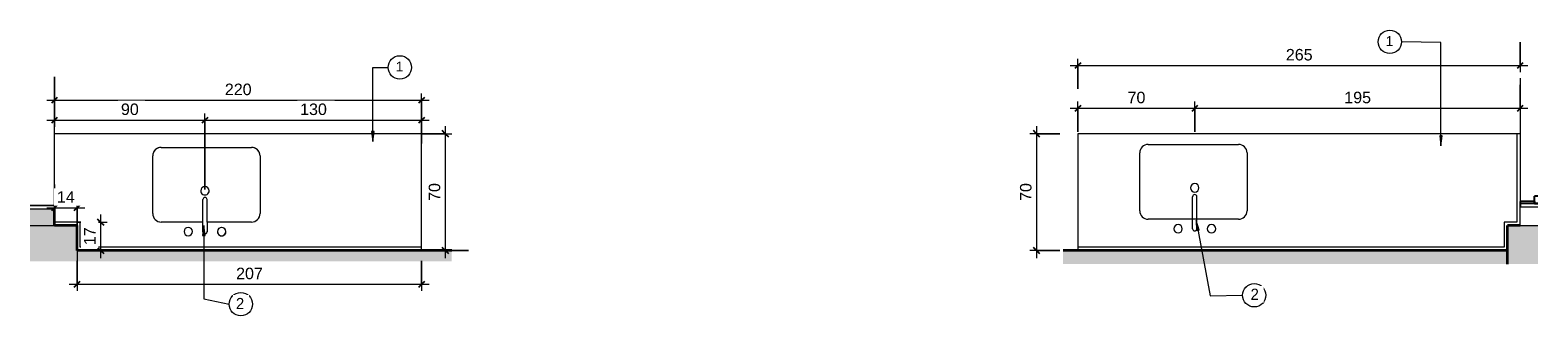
# Model space of a CAD drawing. Header units: metres. Extents: x -23.4 to 55.3, y -20.8 to 5.
# Tile 4 of 26: x -12.7 to -3.7, y -8.9 to -7.2. Entities that reach past the tile are written whole.
import ezdxf

# ---------------------------------------------------------------- set-up
doc = ezdxf.new("R2010")
doc.units = ezdxf.units.M
for name, color, linetype, lineweight in [('A-ANNO-DIMS', 211, 'Continuous', 9), ('A-ANNO-DIMS-20', 211, 'Continuous', 9), ('A-ANNO-KEYN', 231, 'Continuous', 9), ('A-GENM', 13, 'Continuous', 18), ('A-GLAZ', 151, 'Continuous', 18), ('A-WALL', 113, 'Continuous', 18), ('A-WALL-PATT', 111, 'Continuous', 35), ('G-ANNO-TEXT', 231, 'Continuous', 9), ('P-SANR-FIXT', 6, 'Continuous', 18)]:
    doc.layers.add(name, color=color, linetype=linetype, lineweight=lineweight)
doc.styles.add('Arial_2', font='arial.ttf', dxfattribs={"height": 0.068847})
doc.styles.add('Arial_3', font='arial.ttf', dxfattribs={"height": 0.059012})
doc.styles.add('Century Gothic_1', font='GOTHIC.TTF', dxfattribs={"height": 0.067065})
doc.dimstyles.new('COTA_BANHOS_1__20_4', dxfattribs={"dimscale": 0.3048, "dimtxt": 0.07, "dimasz": 0.121391, "dimexe": 0.131234, "dimexo": 0.0625, "dimgap": 0.032808, "dimtad": 1, "dimdec": 0, "dimlfac": 100, "dimzin": 0, "dimdsep": 46, "dimtxsty": 'Arial_2', "dimblk1": 'OBLIQUE', "dimblk2": 'OBLIQUE', "dimsah": 1, "dimcen": 0.09, "dimdle": 0.150919, "dimazin": 0, "dimtfac": 1, "dimtdec": 4, "dimtix": 1, "dimtmove": 0, "dimatfit": 3, "dimfxl": 0.459318, "dimfxlon": 1, "dimtvp": 1, "dimtfill": 1, "dimtolj": 1, "dimtzin": 0, "dimarcsym": 2})
doc.dimstyles.new('COTA_BANHOS_1__20_5', dxfattribs={"dimscale": 0.3048, "dimtxt": 0.07, "dimasz": 0.121391, "dimexe": 0.131234, "dimexo": 0.0625, "dimgap": 0.032808, "dimtad": 1, "dimdec": 0, "dimlfac": 100, "dimzin": 0, "dimdsep": 46, "dimtxsty": 'Arial_2', "dimblk1": 'OBLIQUE', "dimblk2": 'OBLIQUE', "dimsah": 1, "dimcen": 0.09, "dimdle": 0.150919, "dimazin": 0, "dimtfac": 1, "dimtdec": 4, "dimtix": 1, "dimtmove": 0, "dimatfit": 3, "dimfxl": 0.459318, "dimfxlon": 1, "dimtvp": 1, "dimtfill": 1, "dimtolj": 1, "dimtzin": 0, "dimarcsym": 2})
doc.dimstyles.new('COTA_BANHOS_1__20_6', dxfattribs={"dimscale": 0.3048, "dimtxt": 0.07, "dimasz": 0.121391, "dimexe": 0.131234, "dimexo": 0.0625, "dimgap": 0.032808, "dimtad": 1, "dimdec": 0, "dimlfac": 100, "dimzin": 0, "dimdsep": 46, "dimtxsty": 'Arial_2', "dimblk1": 'OBLIQUE', "dimblk2": 'OBLIQUE', "dimsah": 1, "dimcen": 0.09, "dimdle": 0.150919, "dimazin": 0, "dimtfac": 1, "dimtdec": 4, "dimtix": 1, "dimtmove": 0, "dimatfit": 3, "dimfxl": 0.459318, "dimfxlon": 1, "dimtvp": 1, "dimtfill": 1, "dimtolj": 1, "dimtzin": 0, "dimarcsym": 2})

# ---------------------------------------------------------------- blocks, each defined once
blk = doc.blocks.new('Casement w Mullions-Number_0002 - _JANELA-2635482-BANCADA CARNE')
at = {"layer": 'A-GLAZ'}
for p, q in [((1.0309, 0.075), (0.3201, 0.075)), ((1.0309, 0.075), (1.0309, -0.0707)), ((1.05, 0.075), (1.0309, 0.075)), ((1.0309, -0.0707), (1.0309, 0.075)), ((1.05, -0.0707), (1.05, 0.075))]:
    blk.add_line(p, q, dxfattribs=at)
blk = doc.blocks.new('Generic Models 8 - Generic Models 28-2376465-BANCADA CARNE')
at = {"layer": 'A-GENM'}
for p, q in [((-26.1623, -7.8146), (-28.3623, -7.8146)), ((-26.1623, -8.4946), (-26.1623, -7.8146)), ((-27.7737, -8.2932), (-27.7737, -7.9472)), ((-27.7229, -7.8964), (-27.1814, -7.8964)), ((-27.1306, -7.9472), (-27.1306, -8.2932)), ((-27.4731, -8.344), (-27.7229, -8.344)), ((-27.4731, -8.4015), (-27.4731, -8.344)), ((-27.1814, -8.344), (-27.4477, -8.344)), ((-27.4477, -8.344), (-27.4477, -8.4015))]:
    blk.add_line(p, q, dxfattribs=at)
for centre, radius, start, end in [((-27.7229, -7.9472), 0.0508, 90, 180), ((-27.1814, -7.9472), 0.0508, 360, 90), ((-27.7229, -8.2932), 0.0508, 180, 270), ((-27.1814, -8.2932), 0.0508, 270, 0), ((-27.5604, -8.4011), 0.0254, 0, 180), ((-27.5604, -8.4011), 0.0254, 180, 0), ((-27.4604, -8.4015), 0.0127, 180, 0), ((-27.3604, -8.4011), 0.0254, 0, 180), ((-27.3604, -8.4011), 0.0254, 180, 0)]:
    blk.add_arc(centre, radius, start, end, dxfattribs=at)
blk = doc.blocks.new('Modelos genéricos 39 - Modelos genéricos 40-2376492-BANCADA CARNE')
at = {"layer": 'A-GENM'}
for p, q in [((-28.2073, -8.3446), (-28.3623, -8.3446)), ((-28.2073, -8.4946), (-28.2073, -8.3446)), ((-26.1623, -8.4946), (-28.2073, -8.4946)), ((-26.1623, -8.5146), (-26.1623, -8.4946))]:
    blk.add_line(p, q, dxfattribs=at)
blk = doc.blocks.new('M_Sink Kitchen-Single - 760 x 535mm-2443443-BANCADA CARNE')
at = {"layer": 'P-SANR-FIXT', "color": 7}
for p, q in [((0.003, 0.188), (0.003, 0.0531)), ((0.0284, 0.188), (0.0284, 0.0531))]:
    blk.add_line(p, q, dxfattribs=at)
for centre, radius, start, end in [((-0.2632, 0.1372), 0.0508, 115.02876, 154.97124), ((-0.2632, 0.1372), 0.0508, 90, 109.97124), ((-0.0843, 0.2452), 0.0254, 360, 180), ((-0.0843, 0.2452), 0.0254, 180, 360), ((0.0157, 0.2452), 0.0127, 360, 180), ((0.1157, 0.2452), 0.0254, 90, 180), ((0.1157, 0.2452), 0.0254, 180, 270), ((0.1157, 0.2452), 0.0254, 360, 89.7482), ((0.1157, 0.2452), 0.0254, 270.2518, 0), ((0.2783, 0.1372), 0.0508, 70.02876, 90), ((0.2783, 0.1372), 0.0508, 25.02876, 64.97124), ((-0.2632, 0.1372), 0.0508, 160.02876, 180), ((0.2783, 0.1372), 0.0508, 360, 19.97124), ((0.0157, 0), 0.0254, 360, 180), ((0.0157, 0), 0.0254, 180, 0), ((0.0157, 0.0531), 0.0127, 180, 0), ((-0.2632, -0.2088), 0.0508, 180, 199.97124), ((-0.2632, -0.2088), 0.0508, 205.02876, 244.97124), ((-0.2632, -0.2088), 0.0508, 250.02876, 270), ((0.2783, -0.2088), 0.0508, 270, 289.97124), ((0.2783, -0.2088), 0.0508, 295.02876, 334.97124), ((0.2783, -0.2088), 0.0508, 340.02876, 0)]:
    blk.add_arc(centre, radius, start, end, dxfattribs=at)
blk = doc.blocks.new('Generic Models 2 - Generic Models 28-2374728-BANCADA SALADAS')
at = {"layer": 'A-GENM'}
for p, q in [((-21.8773, -7.8146), (-21.8773, -8.4946)), ((-19.2473, -7.8146), (-21.8773, -7.8146)), ((-21.507, -8.2759), (-21.507, -7.9299)), ((-21.4562, -7.8791), (-20.9147, -7.8791)), ((-20.8639, -7.9299), (-20.8639, -8.2759)), ((-20.9147, -8.3267), (-21.4562, -8.3267))]:
    blk.add_line(p, q, dxfattribs=at)
for centre, start, end in [((-21.4562, -7.9299), 90, 180), ((-20.9147, -7.9299), 0, 90), ((-21.4562, -8.2759), 180, 270), ((-20.9147, -8.2759), 270, 0)]:
    blk.add_arc(centre, 0.0508, start, end, dxfattribs=at)
blk = doc.blocks.new('Modelos genéricos 17 - Modelos genéricos 40-2374755-BANCADA SALADAS')
at = {"layer": 'A-GENM'}
for p, q in [((-19.2273, -7.8146), (-19.2473, -7.8146)), ((-19.2473, -7.8146), (-19.2473, -8.3446)), ((-19.2473, -8.3446), (-19.3223, -8.3446)), ((-19.3223, -8.3446), (-19.3223, -8.4946)), ((-19.3223, -8.4946), (-21.8773, -8.4946)), ((-21.8773, -8.4946), (-21.8773, -8.5146))]:
    blk.add_line(p, q, dxfattribs=at)
blk = doc.blocks.new('Casement w Mullions-Number_0002 - _JANELA 2-2381636-BANCADA SALADAS')
at = {"layer": 'A-GLAZ', "lineweight": 25}
for p, q in [((0.9365, 0.0309), (0.9365, 0.0106)), ((0.9809, 0.0106), (0.9365, 0.0106)), ((0.9682, 0.0106), (0.9809, 0.0106)), ((0.9682, 0.0106), (0.9682, -0.075)), ((0.9809, 0.0309), (0.9809, 0.0106)), ((0.9809, 0.0106), (0.9809, 0.0309)), ((0.9682, -0.075), (1, -0.075))]:
    blk.add_line(p, q, dxfattribs=at)
at = {"layer": 'A-GLAZ'}
for p, q in [((0.9809, 0.0309), (0.9809, -0.075)), ((0.9809, -0.075), (0.9809, 0.0309)), ((1, -0.075), (1, 0.0309)), ((0.2291, -0.075), (0.9809, -0.075)), ((0.9809, -0.075), (1, -0.075))]:
    blk.add_line(p, q, dxfattribs=at)
blk = doc.blocks.new('M_Sink Kitchen-Single - 760 x 535mm-2580743-BANCADA SALADAS')
at = {"layer": 'P-SANR-FIXT', "color": 7}
for p, q in [((-0.314, -0.1372), (-0.314, 0.2088)), ((-0.2632, 0.2596), (0.2783, 0.2596)), ((0.3291, 0.2088), (0.3291, -0.1372)), ((0.003, -0.2452), (0.003, -0.0531)), ((0.0284, -0.2452), (0.0284, -0.0531)), ((0.003, -0.188), (-0.2632, -0.188)), ((0.2783, -0.188), (0.0284, -0.188))]:
    blk.add_line(p, q, dxfattribs=at)
for centre, radius, start, end in [((-0.2632, 0.2088), 0.0508, 90, 180), ((0.2783, 0.2088), 0.0508, 360, 90), ((0.0157, 0), 0.0254, 360, 180), ((0.0157, 0), 0.0254, 180, 0), ((0.0157, -0.0531), 0.0127, 360, 180), ((-0.2632, -0.1372), 0.0508, 180, 270), ((0.2783, -0.1372), 0.0508, 270, 0), ((-0.0843, -0.2452), 0.0254, 0, 180), ((-0.0843, -0.2452), 0.0254, 180, 0), ((0.0157, -0.2452), 0.0127, 180, 0), ((0.1157, -0.2452), 0.0254, 0, 180), ((0.1157, -0.2452), 0.0254, 180, 0)]:
    blk.add_arc(centre, radius, start, end, dxfattribs=at)
blk = doc.blocks.new('DIMBLOCK22-BANCADA CARNE')
at = {"layer": 'A-ANNO-DIMS-20'}
for p, q in [((-12.5884, -7.474), (-12.5884, -7.654)), ((-12.5884, -7.614), (-12.5884, -7.474)), ((-10.3884, -7.754), (-10.3884, -7.574)), ((-12.6344, -7.614), (-10.3424, -7.614)), ((-10.3884, -7.614), (-10.3884, -7.754))]:
    blk.add_line(p, q, dxfattribs=at)
at = {"layer": 'A-ANNO-DIMS-20', "lineweight": 25}
for p, q in [((-12.5884, -7.614), (-12.6069, -7.6325)), ((-12.5884, -7.614), (-12.5699, -7.5955)), ((-10.3884, -7.614), (-10.4069, -7.6325)), ((-10.3884, -7.614), (-10.3699, -7.5955))]:
    blk.add_line(p, q, dxfattribs=at)
at = {"layer": 'A-ANNO-DIMS-20', "color": 0, "insert": (-11.5676, -7.5147), "char_height": 0.06885, "width": 0.189969, "attachment_point": 1, "line_spacing_factor": 0.938532, "style": 'Arial_2', "bg_fill": 3, "box_fill_scale": 1.25, "bg_fill_color": 0, "bg_fill_transparency": 0}
blk.add_mtext('220', dxfattribs=at)
blk = doc.blocks.new('_Oblique')
at = {"color": 0, "linetype": 'ByBlock', "lineweight": -2}
blk.add_line((-0.5, -0.5), (0.5, 0.5), dxfattribs=at)
blk = doc.blocks.new('DIMBLOCK23-BANCADA CARNE')
at = {"layer": 'A-ANNO-DIMS-20'}
for p, q in [((-12.5884, -7.5931), (-12.5884, -7.7731)), ((-12.5884, -7.7331), (-12.5884, -7.5931)), ((-12.6344, -7.7331), (-11.6865, -7.7331)), ((-11.6865, -8.1484), (-11.6865, -7.6931)), ((-11.6865, -7.7331), (-11.6865, -8.1484))]:
    blk.add_line(p, q, dxfattribs=at)
at = {"layer": 'A-ANNO-DIMS-20', "lineweight": 25}
for p, q in [((-12.5884, -7.7331), (-12.6069, -7.7516)), ((-12.5884, -7.7331), (-12.5699, -7.7146)), ((-11.6865, -7.7331), (-11.705, -7.7516)), ((-11.6865, -7.7331), (-11.668, -7.7146))]:
    blk.add_line(p, q, dxfattribs=at)
at = {"layer": 'A-ANNO-DIMS-20', "color": 0, "insert": (-12.1902, -7.6338), "char_height": 0.06885, "width": 0.126646, "attachment_point": 1, "line_spacing_factor": 0.938532, "style": 'Arial_2', "bg_fill": 3, "box_fill_scale": 1.25, "bg_fill_color": 0, "bg_fill_transparency": 0}
blk.add_mtext('90', dxfattribs=at)
blk = doc.blocks.new('DIMBLOCK24-BANCADA CARNE')
at = {"layer": 'A-ANNO-DIMS-20', "lineweight": 25}
for p, q in [((-11.6865, -7.7331), (-11.705, -7.7516)), ((-11.6865, -7.7331), (-11.668, -7.7146)), ((-10.3884, -7.7331), (-10.4069, -7.7516)), ((-10.3884, -7.7331), (-10.3699, -7.7146))]:
    blk.add_line(p, q, dxfattribs=at)
at = {"layer": 'A-ANNO-DIMS-20'}
for p, q in [((-11.6865, -8.1484), (-11.6865, -7.6931)), ((-11.6865, -7.7331), (-10.3424, -7.7331)), ((-11.6865, -7.7331), (-11.6865, -8.1484)), ((-10.3884, -7.8731), (-10.3884, -7.6931)), ((-10.3884, -7.7331), (-10.3884, -7.8731))]:
    blk.add_line(p, q, dxfattribs=at)
at = {"layer": 'A-ANNO-DIMS-20', "color": 0, "insert": (-11.1166, -7.6338), "char_height": 0.06885, "width": 0.189969, "attachment_point": 1, "line_spacing_factor": 0.938532, "style": 'Arial_2', "bg_fill": 3, "box_fill_scale": 1.25, "bg_fill_color": 0, "bg_fill_transparency": 0}
blk.add_mtext('130', dxfattribs=at)
blk = doc.blocks.new('DIMBLOCK25-BANCADA CARNE')
at = {"layer": 'A-ANNO-DIMS-20'}
for p, q in [((-10.2465, -7.7686), (-10.2465, -8.5606)), ((-10.3865, -7.8146), (-10.2065, -7.8146)), ((-10.2465, -7.8146), (-10.3865, -7.8146)), ((-10.1065, -8.5146), (-10.2865, -8.5146)), ((-10.2465, -8.5146), (-10.1065, -8.5146))]:
    blk.add_line(p, q, dxfattribs=at)
at = {"layer": 'A-ANNO-DIMS-20', "lineweight": 25}
for p, q in [((-10.2465, -7.8146), (-10.265, -7.7961)), ((-10.2465, -7.8146), (-10.228, -7.8331)), ((-10.2465, -8.5146), (-10.265, -8.4961)), ((-10.2465, -8.5146), (-10.228, -8.5331))]:
    blk.add_line(p, q, dxfattribs=at)
at = {"layer": 'A-ANNO-DIMS-20', "color": 0, "insert": (-10.3458, -8.2174), "char_height": 0.06885, "width": 0.126646, "attachment_point": 1, "rotation": 90, "line_spacing_factor": 0.938532, "style": 'Arial_2', "bg_fill": 3, "box_fill_scale": 1.25, "bg_fill_color": 0, "bg_fill_transparency": 0}
blk.add_mtext('70', dxfattribs=at)
blk = doc.blocks.new('M_Identificador de nota-chave - Texto da nota-chave-86548-BANCADA CARNE')
at = {"layer": 'A-ANNO-KEYN'}
blk.add_circle((0.00024, -0.0002), 0.0035, dxfattribs=at)
blk = doc.blocks.new('DIMBLOCK26-BANCADA CARNE')
at = {"layer": 'A-ANNO-DIMS-20'}
for p, q in [((-12.5884, -8.1183), (-12.5884, -8.2983)), ((-12.5884, -8.2583), (-12.5884, -8.1183)), ((-12.4534, -8.3983), (-12.4534, -8.2183)), ((-12.6344, -8.2583), (-12.4074, -8.2583)), ((-12.4534, -8.2583), (-12.4534, -8.3983))]:
    blk.add_line(p, q, dxfattribs=at)
at = {"layer": 'A-ANNO-DIMS-20', "lineweight": 25}
for p, q in [((-12.5884, -8.2583), (-12.6069, -8.2768)), ((-12.5884, -8.2583), (-12.5699, -8.2398)), ((-12.4534, -8.2583), (-12.4719, -8.2768)), ((-12.4534, -8.2583), (-12.4349, -8.2398))]:
    blk.add_line(p, q, dxfattribs=at)
at = {"layer": 'A-ANNO-DIMS-20', "color": 0, "insert": (-12.5737, -8.159), "char_height": 0.06885, "width": 0.126646, "attachment_point": 1, "line_spacing_factor": 0.938532, "style": 'Arial_2', "bg_fill": 3, "box_fill_scale": 1.25, "bg_fill_color": 0, "bg_fill_transparency": 0}
blk.add_mtext('14', dxfattribs=at)
blk = doc.blocks.new('DIMBLOCK27-BANCADA CARNE')
at = {"layer": 'A-ANNO-DIMS-20'}
for p, q in [((-12.3121, -8.2986), (-12.3121, -8.5606)), ((-12.4521, -8.3446), (-12.2721, -8.3446)), ((-12.3121, -8.3446), (-12.4521, -8.3446)), ((-12.1721, -8.5146), (-12.3521, -8.5146)), ((-12.3121, -8.5146), (-12.1721, -8.5146))]:
    blk.add_line(p, q, dxfattribs=at)
at = {"layer": 'A-ANNO-DIMS-20', "lineweight": 25}
for p, q in [((-12.3121, -8.3446), (-12.3306, -8.3261)), ((-12.3121, -8.3446), (-12.2936, -8.3631)), ((-12.3121, -8.5146), (-12.3306, -8.4961)), ((-12.3121, -8.5146), (-12.2936, -8.5331))]:
    blk.add_line(p, q, dxfattribs=at)
at = {"layer": 'A-ANNO-DIMS-20', "color": 0, "insert": (-12.4114, -8.4824), "char_height": 0.06885, "width": 0.126646, "attachment_point": 1, "rotation": 90, "line_spacing_factor": 0.938532, "style": 'Arial_2', "bg_fill": 3, "box_fill_scale": 1.25, "bg_fill_color": 0, "bg_fill_transparency": 0}
blk.add_mtext('17', dxfattribs=at)
blk = doc.blocks.new('DIMBLOCK28-BANCADA CARNE')
at = {"layer": 'A-ANNO-DIMS-20'}
for p, q in [((-12.4534, -8.5765), (-12.4534, -8.7565)), ((-12.4534, -8.7165), (-12.4534, -8.5765)), ((-10.3884, -8.5765), (-10.3884, -8.7565)), ((-10.3884, -8.7165), (-10.3884, -8.5765)), ((-12.4994, -8.7165), (-10.3424, -8.7165))]:
    blk.add_line(p, q, dxfattribs=at)
at = {"layer": 'A-ANNO-DIMS-20', "lineweight": 25}
for p, q in [((-12.4534, -8.7165), (-12.4719, -8.735)), ((-12.4534, -8.7165), (-12.4349, -8.698)), ((-10.3884, -8.7165), (-10.4069, -8.735)), ((-10.3884, -8.7165), (-10.3699, -8.698))]:
    blk.add_line(p, q, dxfattribs=at)
at = {"layer": 'A-ANNO-DIMS-20', "color": 0, "insert": (-11.5001, -8.6171), "char_height": 0.06885, "width": 0.189969, "attachment_point": 1, "line_spacing_factor": 0.938532, "style": 'Arial_2', "bg_fill": 3, "box_fill_scale": 1.25, "bg_fill_color": 0, "bg_fill_transparency": 0}
blk.add_mtext('207', dxfattribs=at)
blk = doc.blocks.new('DIMBLOCK36-BANCADA SALADAS')
at = {"layer": 'A-ANNO-DIMS-20'}
for p, q in [((-6.5015, -7.6626), (-5.7555, -7.6626)), ((-6.4555, -7.8026), (-6.4555, -7.6226)), ((-6.4555, -7.6626), (-6.4555, -7.8026)), ((-5.7555, -7.8026), (-5.7555, -7.6226)), ((-5.7555, -7.6626), (-5.7555, -7.8026))]:
    blk.add_line(p, q, dxfattribs=at)
at = {"layer": 'A-ANNO-DIMS-20', "lineweight": 25}
for p, q in [((-6.4555, -7.6626), (-6.474, -7.6811)), ((-6.4555, -7.6626), (-6.437, -7.6441)), ((-5.7555, -7.6626), (-5.774, -7.6811)), ((-5.7555, -7.6626), (-5.737, -7.6441))]:
    blk.add_line(p, q, dxfattribs=at)
at = {"layer": 'A-ANNO-DIMS-20', "color": 0, "insert": (-6.1582, -7.5633), "char_height": 0.06885, "width": 0.126646, "attachment_point": 1, "line_spacing_factor": 0.938532, "style": 'Arial_2', "bg_fill": 3, "box_fill_scale": 1.25, "bg_fill_color": 0, "bg_fill_transparency": 0}
blk.add_mtext('70', dxfattribs=at)
blk = doc.blocks.new('DIMBLOCK37-BANCADA SALADAS')
at = {"layer": 'A-ANNO-DIMS-20'}
for p, q in [((-3.8055, -7.5226), (-3.8055, -7.7026)), ((-3.8055, -7.6626), (-3.8055, -7.5226)), ((-5.7555, -7.8026), (-5.7555, -7.6226)), ((-5.7555, -7.6626), (-3.7595, -7.6626)), ((-5.7555, -7.6626), (-5.7555, -7.8026))]:
    blk.add_line(p, q, dxfattribs=at)
at = {"layer": 'A-ANNO-DIMS-20', "lineweight": 25}
for p, q in [((-5.7555, -7.6626), (-5.774, -7.6811)), ((-5.7555, -7.6626), (-5.737, -7.6441)), ((-3.8055, -7.6626), (-3.824, -7.6811)), ((-3.8055, -7.6626), (-3.787, -7.6441))]:
    blk.add_line(p, q, dxfattribs=at)
at = {"layer": 'A-ANNO-DIMS-20', "color": 0, "insert": (-4.8596, -7.5633), "char_height": 0.06885, "width": 0.189969, "attachment_point": 1, "line_spacing_factor": 0.938532, "style": 'Arial_2', "bg_fill": 3, "box_fill_scale": 1.25, "bg_fill_color": 0, "bg_fill_transparency": 0}
blk.add_mtext('195', dxfattribs=at)
blk = doc.blocks.new('DIMBLOCK38-BANCADA SALADAS')
at = {"layer": 'A-ANNO-DIMS-20'}
for p, q in [((-3.8055, -7.2663), (-3.8055, -7.4463)), ((-3.8055, -7.4063), (-3.8055, -7.2663)), ((-6.5015, -7.4063), (-3.7595, -7.4063)), ((-6.4555, -7.5463), (-6.4555, -7.3663)), ((-6.4555, -7.4063), (-6.4555, -7.5463))]:
    blk.add_line(p, q, dxfattribs=at)
at = {"layer": 'A-ANNO-DIMS-20', "lineweight": 25}
for p, q in [((-6.4555, -7.4063), (-6.474, -7.4248)), ((-6.4555, -7.4063), (-6.437, -7.3878)), ((-3.8055, -7.4063), (-3.824, -7.4248)), ((-3.8055, -7.4063), (-3.787, -7.3878))]:
    blk.add_line(p, q, dxfattribs=at)
at = {"layer": 'A-ANNO-DIMS-20', "color": 0, "insert": (-5.2096, -7.307), "char_height": 0.06885, "width": 0.189969, "attachment_point": 1, "line_spacing_factor": 0.938532, "style": 'Arial_2', "bg_fill": 3, "box_fill_scale": 1.25, "bg_fill_color": 0, "bg_fill_transparency": 0}
blk.add_mtext('265', dxfattribs=at)
blk = doc.blocks.new('DIMBLOCK39-BANCADA SALADAS')
at = {"layer": 'A-ANNO-DIMS-20'}
for p, q in [((-6.7034, -7.7686), (-6.7034, -8.5606)), ((-6.5634, -7.8146), (-6.7434, -7.8146)), ((-6.7034, -7.8146), (-6.5634, -7.8146)), ((-6.5634, -8.5146), (-6.7434, -8.5146)), ((-6.7034, -8.5146), (-6.5634, -8.5146))]:
    blk.add_line(p, q, dxfattribs=at)
at = {"layer": 'A-ANNO-DIMS-20', "lineweight": 25}
for p, q in [((-6.7034, -7.8146), (-6.7219, -7.7961)), ((-6.7034, -7.8146), (-6.6849, -7.8331)), ((-6.7034, -8.5146), (-6.7219, -8.4961)), ((-6.7034, -8.5146), (-6.6849, -8.5331))]:
    blk.add_line(p, q, dxfattribs=at)
at = {"layer": 'A-ANNO-DIMS-20', "color": 0, "insert": (-6.8027, -8.2174), "char_height": 0.06885, "width": 0.126646, "attachment_point": 1, "rotation": 90, "line_spacing_factor": 0.938532, "style": 'Arial_2', "bg_fill": 3, "box_fill_scale": 1.25, "bg_fill_color": 0, "bg_fill_transparency": 0}
blk.add_mtext('70', dxfattribs=at)
blk = doc.blocks.new('M_Identificador de nota-chave - Texto da nota-chave-86548-BANCADA SALADAS')
at = {"layer": 'A-ANNO-KEYN'}
blk.add_circle((0.00024, -0.0002), 0.0035, dxfattribs=at)

msp = doc.modelspace()

# ---------------------------------------------------------------- hatches: boundary and pattern name
at = {"layer": 'A-ANNO-KEYN'}
for points in [[(-11.6941, -8.3637), (-11.702, -8.4237), (-11.6862, -8.4237)], [(-5.7477, -8.3339), (-5.7445, -8.3943), (-5.729, -8.3914)]]:
    msp.add_hatch(color=256, dxfattribs=at).paths.add_polyline_path(points, flags=0)
at = {"layer": 'A-WALL-PATT', "lineweight": 18}
for points in [[(-12.5884, -8.3646), (-12.5884, -8.2646), (-12.7342, -8.2646), (-12.7342, -8.3646)], [(-12.512, -8.5796), (-12.4534, -8.5796), (-12.4534, -8.3646), (-12.7342, -8.3646), (-12.7342, -8.5796), (-12.5884, -8.5796)], [(-3.8805, -8.5956), (-3.6996, -8.5956), (-3.6996, -8.3646), (-3.8805, -8.3646)], [(-10.2074, -8.5796), (-10.2074, -8.5146), (-12.4534, -8.5146), (-12.4534, -8.5796), (-11.4708, -8.5796)], [(-3.8805, -8.5956), (-3.8805, -8.5146), (-6.5448, -8.5146), (-6.5448, -8.5956), (-5.1222, -8.5956)]]:
    msp.add_hatch(color=7, dxfattribs=at).paths.add_polyline_path(points, flags=0)

# ---------------------------------------------------------------- linework, layer by layer
at = {"layer": 'A-ANNO-KEYN'}
for p, q in [((-10.6809, -7.4187), (-10.5888, -7.4177)), ((-11.6941, -8.3637), (-11.702, -8.4237)), ((-11.6862, -8.4237), (-11.6941, -8.3637)), ((-5.7477, -8.3339), (-5.7445, -8.3943)), ((-5.729, -8.3914), (-5.7477, -8.3339)), ((-5.7477, -8.3339), (-5.664, -8.7859)), ((-5.7445, -8.3943), (-5.729, -8.3914)), ((-11.702, -8.4237), (-11.6862, -8.4237)), ((-11.6941, -8.8044), (-11.5416, -8.8354)), ((-5.664, -8.7859), (-5.4691, -8.7824))]:
    msp.add_line(p, q, dxfattribs=at)
at = {"layer": 'A-WALL', "lineweight": 35}
for p, q in [((-12.5884, -8.3646), (-12.5884, -8.2646)), ((-12.4534, -8.3646), (-12.5884, -8.3646)), ((-12.4534, -8.5146), (-12.4534, -8.3646)), ((-3.8055, -8.3646), (-3.8805, -8.3646)), ((-3.8805, -8.5956), (-3.8805, -8.3646)), ((-10.2074, -8.5146), (-12.4534, -8.5146)), ((-3.8805, -8.5146), (-6.5448, -8.5146))]:
    msp.add_line(p, q, dxfattribs=at)
at = {"layer": 'A-WALL', "color": 7}
for q in [(-3.8055, -8.2521), (-3.6996, -8.3646)]:
    msp.add_line((-3.8055, -8.3646), q, dxfattribs=at)
at = {"layer": 'A-WALL'}
for p, q in [((-12.7342, -8.3646), (-12.5884, -8.3646)), ((-12.4534, -8.5146), (-12.4534, -8.5796))]:
    msp.add_line(p, q, dxfattribs=at)

# ---------------------------------------------------------------- block references
at = {"layer": 'A-ANNO-KEYN', "xscale": 19.99999999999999, "yscale": 19.99999999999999, "zscale": 19.99999999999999}
msp.add_blockref('M_Identificador de nota-chave - Texto da nota-chave-86548-BANCADA SALADAS', (-5.404, -8.7783), dxfattribs=at)
at = {"layer": 'A-GENM'}
for name, p in [('Generic Models 8 - Generic Models 28-2376465-BANCADA CARNE', (15.7738, 0)), ('Generic Models 2 - Generic Models 28-2374728-BANCADA SALADAS', (15.4218, 0)), ('Modelos genéricos 17 - Modelos genéricos 40-2374755-BANCADA SALADAS', (15.4218, 0)), ('Modelos genéricos 39 - Modelos genéricos 40-2376492-BANCADA CARNE', (15.7738, 0))]:
    msp.add_blockref(name, p, dxfattribs=at)
at = {"layer": 'A-GLAZ'}
for name, p, rotation in [('Casement w Mullions-Number_0002 - _JANELA 2-2381636-BANCADA SALADAS', (-3.7305, -7.2521), 269.9999999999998), ('Casement w Mullions-Number_0002 - _JANELA-2635482-BANCADA CARNE', (-12.6634, -7.2146), 270.0000000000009)]:
    msp.add_blockref(name, p, dxfattribs=dict(at, rotation=rotation))
at = {"layer": 'P-SANR-FIXT', "color": 7, "rotation": 180}
msp.add_blockref('M_Sink Kitchen-Single - 760 x 535mm-2443443-BANCADA CARNE', (-11.6708, -8.1559), dxfattribs=at)
at = {"layer": 'P-SANR-FIXT', "color": 7}
msp.add_blockref('M_Sink Kitchen-Single - 760 x 535mm-2580743-BANCADA SALADAS', (-5.7712, -8.1387), dxfattribs=at)

# ---------------------------------------------------------------- next in the draw order: texts
at = {"layer": 'A-ANNO-KEYN', "insert": (-5.4009, -8.7478), "char_height": 0.059, "width": 0.05472, "attachment_point": 2, "line_spacing_factor": 0.938532, "style": 'Arial_3', "bg_fill": 3, "box_fill_scale": 1.25, "bg_fill_color": 0, "bg_fill_transparency": 0}
msp.add_mtext('1', dxfattribs=at)

# ---------------------------------------------------------------- next in the draw order: dimensions: what is measured, and where the dimension line sits
at = {"layer": 'A-ANNO-DIMS'}
for base, p1, p2, dimstyle, override, picture, middle in [((-10.3884, -7.614), (-12.5884, -7.474), (-10.3884, -7.754), 'COTA_BANHOS_1__20_6', {"dimpost": '<>', "dimfxl": 2.217747}, 'DIMBLOCK22-BANCADA CARNE', (-11.4884, -7.5689)), ((-5.7555, -7.6626), (-6.4555, -7.8026), (-5.7555, -7.8026), 'COTA_BANHOS_1__20_4', {"dimpost": '<>', "dimfxl": 0.7}, 'DIMBLOCK36-BANCADA SALADAS', (-6.1055, -7.6175))]:
    dim = msp.add_linear_dim(base=base, p1=p1, p2=p2, dimstyle=dimstyle, override=override, dxfattribs=at)
    dim.commit()
    dim.dimension.update_dxf_attribs({"geometry": picture, "text_midpoint": middle})
dim = msp.add_linear_dim(base=(-6.7034, -8.5146), p1=(-6.5634, -7.8146), p2=(-6.5634, -8.5146), angle=90, dimstyle='COTA_BANHOS_1__20_6', override={"dimpost": '<>', "dimfxl": 0.7}, dxfattribs=at)
dim.commit()
dim.dimension.update_dxf_attribs({"geometry": 'DIMBLOCK39-BANCADA SALADAS', "text_midpoint": (-6.7485, -8.1646)})

# ---------------------------------------------------------------- next in the draw order: block references
at = {"layer": 'A-ANNO-KEYN', "xscale": 19.99999999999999, "yscale": 19.99999999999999, "zscale": 19.99999999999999}
msp.add_blockref('M_Identificador de nota-chave - Texto da nota-chave-86548-BANCADA CARNE', (-10.5237, -7.4136), dxfattribs=at)

# ---------------------------------------------------------------- next in the draw order: texts
at = {"layer": 'G-ANNO-TEXT', "color": 7, "insert": (-5.4211, -8.7428), "char_height": 0.0671, "width": 0.061317, "attachment_point": 1, "line_spacing_factor": 0.984117, "style": 'Century Gothic_1', "bg_fill": 3, "box_fill_scale": 1.25, "bg_fill_color": 0, "bg_fill_transparency": 0}
msp.add_mtext('2', dxfattribs=at)

# ---------------------------------------------------------------- next in the draw order: dimensions: what is measured, and where the dimension line sits
at = {"layer": 'A-ANNO-DIMS'}
for base, p1, p2, dimstyle, override, picture, middle in [((-3.8055, -7.6626), (-5.7555, -7.8026), (-3.8055, -7.5226), 'COTA_BANHOS_1__20_5', {"dimpost": '<>', "dimfxl": 1.97}, 'DIMBLOCK37-BANCADA SALADAS', (-4.7805, -7.6175)), ((-11.6865, -7.7331), (-12.5884, -7.5931), (-11.6865, -8.1484), 'COTA_BANHOS_1__20_4', {"dimpost": '<>', "dimfxl": 1.059117}, 'DIMBLOCK23-BANCADA CARNE', (-12.1375, -7.688))]:
    dim = msp.add_linear_dim(base=base, p1=p1, p2=p2, dimstyle=dimstyle, override=override, dxfattribs=at)
    dim.commit()
    dim.dimension.update_dxf_attribs({"geometry": picture, "text_midpoint": middle})

# ---------------------------------------------------------------- next in the draw order: hatches: boundary and pattern name
at = {"layer": 'A-ANNO-KEYN'}
msp.add_hatch(color=256, dxfattribs=at).paths.add_polyline_path([(-4.28, -7.8874), (-4.2721, -7.8274), (-4.2879, -7.8274)], flags=0)

# ---------------------------------------------------------------- next in the draw order: linework, layer by layer
for p, q in [((-4.2721, -7.8274), (-4.2879, -7.8274)), ((-4.2879, -7.8274), (-4.28, -7.8874)), ((-4.28, -7.8874), (-4.2721, -7.8274))]:
    msp.add_line(p, q, dxfattribs=at)

# ---------------------------------------------------------------- next in the draw order: texts
at = {"layer": 'A-ANNO-KEYN', "insert": (-10.5206, -7.383), "char_height": 0.059, "width": 0.05472, "attachment_point": 2, "line_spacing_factor": 0.938532, "style": 'Arial_3', "bg_fill": 3, "box_fill_scale": 1.25, "bg_fill_color": 0, "bg_fill_transparency": 0}
msp.add_mtext('1', dxfattribs=at)

# ---------------------------------------------------------------- next in the draw order: dimensions: what is measured, and where the dimension line sits
at = {"layer": 'A-ANNO-DIMS'}
for base, p1, p2, dimstyle, override, picture, middle in [((-3.8055, -7.4063), (-6.4555, -7.5463), (-3.8055, -7.2663), 'COTA_BANHOS_1__20_6', {"dimpost": '<>', "dimfxl": 2.664751}, 'DIMBLOCK38-BANCADA SALADAS', (-5.1305, -7.3612)), ((-10.3884, -7.7331), (-11.6865, -8.1484), (-10.3884, -7.8731), 'COTA_BANHOS_1__20_5', {"dimpost": '<>', "dimfxl": 1.326962}, 'DIMBLOCK24-BANCADA CARNE', (-11.0375, -7.6879)), ((-12.4534274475, -8.2582859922), (-12.5884274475, -8.1182859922), (-12.4534274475, -8.3982859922), 'COTA_BANHOS_1__20_6', {"dimpost": '<>', "dimfxl": 0.310846}, 'DIMBLOCK26-BANCADA CARNE', (-12.5209274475, -8.2137214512))]:
    dim = msp.add_linear_dim(base=base, p1=p1, p2=p2, dimstyle=dimstyle, override=override, dxfattribs=at)
    dim.commit()
    dim.dimension.update_dxf_attribs({"geometry": picture, "text_midpoint": middle})

# ---------------------------------------------------------------- next in the draw order: hatches: boundary and pattern name
at = {"layer": 'A-ANNO-KEYN'}
msp.add_hatch(color=256, dxfattribs=at).paths.add_polyline_path([(-10.6809, -7.861), (-10.673, -7.801), (-10.6888, -7.801)], flags=0)

# ---------------------------------------------------------------- next in the draw order: linework, layer by layer
for p, q in [((-4.28, -7.268), (-4.5166, -7.2645)), ((-4.28, -7.8874), (-4.28, -7.268)), ((-10.6809, -7.861), (-10.6809, -7.4187)), ((-10.673, -7.801), (-10.6888, -7.801)), ((-10.6888, -7.801), (-10.6809, -7.861)), ((-10.6809, -7.861), (-10.673, -7.801))]:
    msp.add_line(p, q, dxfattribs=at)

# ---------------------------------------------------------------- next in the draw order: block references
at = {"layer": 'A-ANNO-KEYN', "xscale": 19.99999999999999, "yscale": 19.99999999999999, "zscale": 19.99999999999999}
msp.add_blockref('M_Identificador de nota-chave - Texto da nota-chave-86548-BANCADA SALADAS', (-4.5915, -7.2604), dxfattribs=at)

# ---------------------------------------------------------------- next in the draw order: dimensions: what is measured, and where the dimension line sits
at = {"layer": 'A-ANNO-DIMS'}
for base, p1, p2, override, picture, middle in [((-10.2465, -8.5146), (-10.3865, -7.8146), (-10.1065, -8.5146), {"dimpost": '<>', "dimfxl": 0.753923}, 'DIMBLOCK25-BANCADA CARNE', (-10.2916, -8.1646)), ((-12.3121, -8.5146), (-12.4521, -8.3446), (-12.1721, -8.5146), {"dimpost": '<>', "dimfxl": 0.327567}, 'DIMBLOCK27-BANCADA CARNE', (-12.3567, -8.4296))]:
    dim = msp.add_linear_dim(base=base, p1=p1, p2=p2, angle=90, dimstyle='COTA_BANHOS_1__20_6', override=override, dxfattribs=at)
    dim.commit()
    dim.dimension.update_dxf_attribs({"geometry": picture, "text_midpoint": middle})

# ---------------------------------------------------------------- next in the draw order: texts
at = {"layer": 'A-ANNO-KEYN', "insert": (-4.5884, -7.2299), "char_height": 0.059, "width": 0.05472, "attachment_point": 2, "line_spacing_factor": 0.938532, "style": 'Arial_3', "bg_fill": 3, "box_fill_scale": 1.25, "bg_fill_color": 0, "bg_fill_transparency": 0}
msp.add_mtext('1', dxfattribs=at)

# ---------------------------------------------------------------- next in the draw order: dimensions: what is measured, and where the dimension line sits
at = {"layer": 'A-ANNO-DIMS'}
dim = msp.add_linear_dim(base=(-10.3884274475, -8.7164545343), p1=(-12.4534274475, -8.5764545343), p2=(-10.3884274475, -8.5764545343), dimstyle='COTA_BANHOS_1__20_6', override={"dimpost": '<>', "dimfxl": 2.065}, dxfattribs=at)
dim.commit()
dim.dimension.update_dxf_attribs({"geometry": 'DIMBLOCK28-BANCADA CARNE', "text_midpoint": (-11.4209274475, -8.6713029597)})

# ---------------------------------------------------------------- next in the draw order: linework, layer by layer
at = {"layer": 'A-ANNO-KEYN'}
msp.add_line((-11.6941, -8.3637), (-11.6941, -8.8044), dxfattribs=at)

# ---------------------------------------------------------------- next in the draw order: block references
at = {"layer": 'A-ANNO-KEYN', "xscale": 19.99999999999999, "yscale": 19.99999999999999, "zscale": 19.99999999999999}
msp.add_blockref('M_Identificador de nota-chave - Texto da nota-chave-86548-BANCADA CARNE', (-11.4765, -8.8314), dxfattribs=at)

# ---------------------------------------------------------------- next in the draw order: texts
at = {"layer": 'A-ANNO-KEYN', "insert": (-11.4734, -8.8008), "char_height": 0.059, "width": 0.05472, "attachment_point": 2, "line_spacing_factor": 0.938532, "style": 'Arial_3', "bg_fill": 3, "box_fill_scale": 1.25, "bg_fill_color": 0, "bg_fill_transparency": 0}
msp.add_mtext('3', dxfattribs=at)

# ---------------------------------------------------------------- next in the draw order: texts
at = {"layer": 'G-ANNO-TEXT', "color": 7, "insert": (-11.5013, -8.7984), "char_height": 0.0671, "width": 0.061317, "attachment_point": 1, "line_spacing_factor": 0.984117, "style": 'Century Gothic_1', "bg_fill": 3, "box_fill_scale": 1.25, "bg_fill_color": 0, "bg_fill_transparency": 0}
msp.add_mtext('2', dxfattribs=at)

doc.saveas('drawing.dxf')
